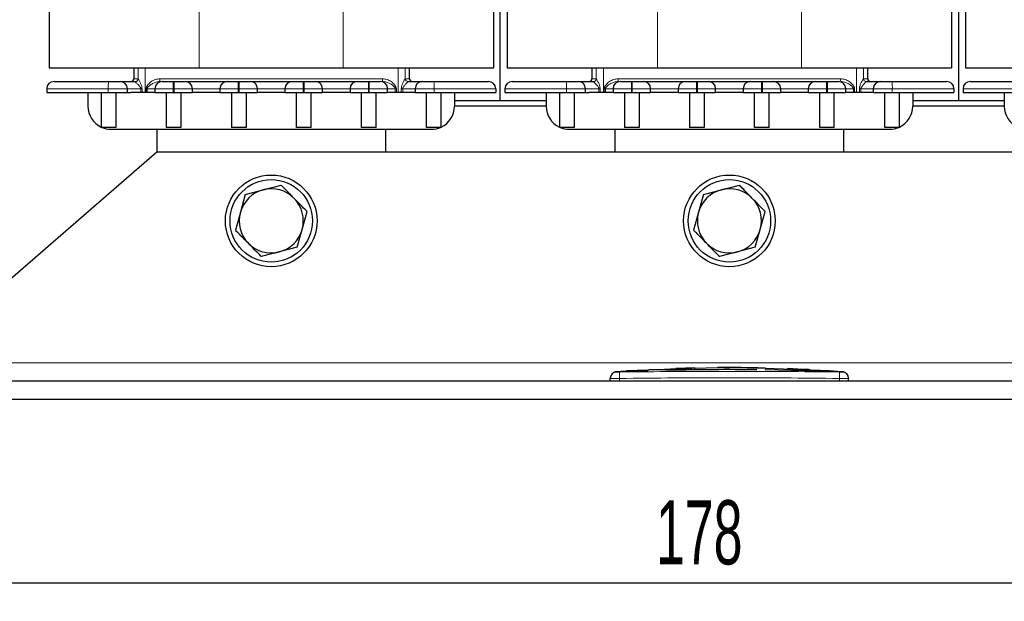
# Model space of a CAD drawing. Header units: millimetres. Extents: x 5 to 418, y 2 to 292.
# Tile 10 of 43: x 60 to 113, y 164 to 196. Entities that reach past the tile are written whole.
import ezdxf

# ---------------------------------------------------------------- set-up
doc = ezdxf.new("R2010")
doc.units = ezdxf.units.MM
doc.layers.add('SLD-0', color=7, linetype='Continuous')
doc.styles.add('SLDTEXTSTYLE0', font='TXT', dxfattribs={"width": 0.605})
doc.dimstyles.new('SLDDIMSTYLE0', dxfattribs={"dimtxt": 3.5, "dimasz": 3.302, "dimexe": 0, "dimexo": 0.0625, "dimgap": 0.875, "dimtad": 1, "dimlfac": 2, "dimrnd": 1e-09, "dimzin": 12, "dimdsep": 46, "dimtxsty": 'SLDTEXTSTYLE0', "dimsah": 1, "dimcen": 0.09, "dimadec": 0, "dimazin": 3, "dimtfac": 1, "dimtofl": 0, "dimtmove": 0, "dimatfit": 3, "dimfxl": 1, "dimfrac": 2, "dimtolj": 1, "dimtzin": 12, "dimarcsym": 0})

# ---------------------------------------------------------------- blocks, each defined once
blk = doc.blocks.new('_D')
at = {"layer": 'SLD-0'}
for p, q in [((53.908, 175.122), (53.908, 164.122)), ((142.908, 175.122), (142.908, 164.122)), ((53.908, 165.122), (142.908, 165.122))]:
    blk.add_line(p, q, dxfattribs=at)
for points in [[(53.908, 165.122), (57.21, 164.614), (57.21, 165.63)], [(142.908, 165.122), (139.606, 165.63), (139.606, 164.614)]]:
    blk.add_solid(points, dxfattribs=at)
at = {"layer": 'SLD-0', "insert": (94.398, 169.634), "char_height": 3.5, "attachment_point": 1, "style": 'SLDTEXTSTYLE0'}
blk.add_mtext('178', dxfattribs=at)

msp = doc.modelspace()

# ---------------------------------------------------------------- linework, layer by layer
at = {"color": 7, "linetype": 'Continuous', "lineweight": 25}
for p, q in [((61.2835, 227.5223), (61.2835, 193.2223)), ((85.5335, 227.5223), (85.5335, 193.2223)), ((86.2835, 227.5223), (86.2835, 193.2223)), ((110.5335, 227.5223), (110.5335, 193.2223)), ((111.2835, 227.5223), (111.2835, 193.2223)), ((85.9085, 191.4223), (85.9085, 210.8723)), ((110.9085, 210.8723), (110.9085, 191.4223)), ((61.2835, 193.2223), (69.4835, 193.2223)), ((65.9085, 193.2223), (65.9085, 192.6223)), ((69.4835, 193.2223), (77.3335, 193.2223)), ((77.3335, 193.2223), (85.5335, 193.2223)), ((80.9585, 192.6223), (80.9585, 193.2223)), ((86.2835, 193.2223), (94.4835, 193.2223)), ((90.9085, 193.2223), (90.9085, 192.6223)), ((94.4835, 193.2223), (102.3335, 193.2223)), ((102.3335, 193.2223), (110.5335, 193.2223)), ((105.9585, 192.6223), (105.9585, 193.2223)), ((111.2835, 193.2223), (119.4835, 193.2223)), ((65.9906, 192.4713), (65.9918, 192.4723)), ((68.0585, 192.4723), (68.1085, 192.4723)), ((71.6085, 192.4723), (71.6585, 192.4723)), ((75.1585, 192.4723), (75.2085, 192.4723)), ((78.7085, 192.4723), (78.7585, 192.4723)), ((80.8745, 192.4723), (80.8755, 192.4719)), ((90.9906, 192.4713), (90.9918, 192.4723)), ((93.0585, 192.4723), (93.1085, 192.4723)), ((96.6085, 192.4723), (96.6585, 192.4723)), ((100.1585, 192.4723), (100.2085, 192.4723)), ((103.7085, 192.4723), (103.7585, 192.4723)), ((105.8745, 192.4723), (105.8755, 192.4719)), ((105.9085, 192.4723), (105.9085, 192.4957)), ((61.1585, 192.0723), (61.1585, 191.8723)), ((61.1585, 191.8723), (64.5185, 191.8723)), ((63.4085, 191.8723), (63.4085, 191.1223)), ((64.1335, 191.8723), (64.1335, 189.9879)), ((64.5185, 191.8723), (65.5585, 191.8723)), ((64.9335, 191.8723), (64.9335, 189.9723)), ((65.5585, 191.8723), (65.5585, 192.0723)), ((65.5585, 191.8723), (65.7495, 191.8723)), ((66.8675, 191.8723), (65.7495, 191.8723)), ((67.0585, 191.8723), (66.8675, 191.8723)), ((67.0585, 192.0723), (67.0585, 191.8723)), ((67.0585, 191.8723), (68.0585, 191.8723)), ((67.6835, 191.8723), (67.6835, 189.9723)), ((68.0585, 191.8723), (68.1085, 191.8723)), ((68.1085, 191.8723), (69.1085, 191.8723)), ((68.4835, 191.8723), (68.4835, 189.9723)), ((69.1085, 191.8723), (69.1085, 192.0723)), ((70.6085, 191.8723), (69.1085, 191.8723)), ((70.6085, 192.0723), (70.6085, 191.8723)), ((70.6085, 191.8723), (71.6085, 191.8723)), ((71.2335, 191.8723), (71.2335, 189.9723)), ((71.6085, 191.8723), (71.6585, 191.8723)), ((71.6585, 191.8723), (72.6585, 191.8723)), ((72.0335, 191.8723), (72.0335, 189.9723)), ((72.6585, 191.8723), (72.6585, 192.0723)), ((74.1585, 191.8723), (72.6585, 191.8723)), ((74.1585, 192.0723), (74.1585, 191.8723)), ((74.1585, 191.8723), (75.1585, 191.8723)), ((74.7835, 189.9723), (74.7835, 191.8723)), ((75.1585, 191.8723), (75.2085, 191.8723)), ((75.2085, 191.8723), (76.2085, 191.8723)), ((75.5835, 189.9723), (75.5835, 191.8723)), ((76.2085, 191.8723), (76.2085, 192.0723)), ((77.7085, 191.8723), (76.2085, 191.8723)), ((77.7085, 192.0723), (77.7085, 191.8723)), ((77.7085, 191.8723), (78.7085, 191.8723)), ((78.3335, 189.9723), (78.3335, 191.8723)), ((78.7085, 191.8723), (78.7585, 191.8723)), ((78.7585, 191.8723), (79.7585, 191.8723)), ((79.1335, 189.9723), (79.1335, 191.8723)), ((79.7585, 191.8723), (79.7585, 192.0723)), ((79.9495, 191.8723), (79.7585, 191.8723)), ((81.0675, 191.8723), (79.9495, 191.8723)), ((81.2585, 191.8723), (81.0675, 191.8723)), ((81.2585, 192.0723), (81.2585, 191.8723)), ((81.2585, 191.8723), (82.2985, 191.8723)), ((81.8835, 189.9723), (81.8835, 191.8723)), ((82.2985, 191.8723), (85.6585, 191.8723)), ((82.6835, 189.9879), (82.6835, 191.8723)), ((83.4085, 191.8723), (83.4085, 191.1223)), ((85.6585, 192.0723), (85.6585, 191.8723)), ((86.1585, 192.0723), (86.1585, 191.8723)), ((86.1585, 191.8723), (89.5185, 191.8723)), ((88.4085, 191.8723), (88.4085, 191.1223)), ((89.1335, 191.8723), (89.1335, 189.9879)), ((89.5185, 191.8723), (90.5585, 191.8723)), ((89.9335, 191.8723), (89.9335, 189.9723)), ((90.5585, 191.8723), (90.5585, 192.0723)), ((90.5585, 191.8723), (90.7495, 191.8723)), ((91.8675, 191.8723), (90.7495, 191.8723)), ((92.0585, 191.8723), (91.8675, 191.8723)), ((92.0585, 192.0723), (92.0585, 191.8723)), ((92.0585, 191.8723), (93.0585, 191.8723)), ((92.6835, 191.8723), (92.6835, 189.9723)), ((93.0585, 191.8723), (93.1085, 191.8723)), ((93.1085, 191.8723), (94.1085, 191.8723)), ((93.4835, 191.8723), (93.4835, 189.9723)), ((94.1085, 191.8723), (94.1085, 192.0723)), ((95.6085, 191.8723), (94.1085, 191.8723)), ((95.6085, 192.0723), (95.6085, 191.8723)), ((95.6085, 191.8723), (96.6085, 191.8723)), ((96.2335, 191.8723), (96.2335, 189.9723)), ((96.6085, 191.8723), (96.6585, 191.8723)), ((96.6585, 191.8723), (97.6585, 191.8723)), ((97.0335, 191.8723), (97.0335, 189.9723)), ((97.6585, 191.8723), (97.6585, 192.0723)), ((99.1585, 191.8723), (97.6585, 191.8723)), ((99.1585, 192.0723), (99.1585, 191.8723)), ((99.1585, 191.8723), (100.1585, 191.8723)), ((99.7835, 189.9723), (99.7835, 191.8723)), ((100.1585, 191.8723), (100.2085, 191.8723)), ((100.2085, 191.8723), (101.2085, 191.8723)), ((100.5835, 189.9723), (100.5835, 191.8723)), ((101.2085, 191.8723), (101.2085, 192.0723)), ((102.7085, 191.8723), (101.2085, 191.8723)), ((102.7085, 192.0723), (102.7085, 191.8723)), ((102.7085, 191.8723), (103.7085, 191.8723)), ((103.3335, 189.9723), (103.3335, 191.8723)), ((103.7085, 191.8723), (103.7585, 191.8723)), ((103.7585, 191.8723), (104.7585, 191.8723)), ((104.1335, 189.9723), (104.1335, 191.8723)), ((104.7585, 191.8723), (104.7585, 192.0723)), ((104.9495, 191.8723), (104.7585, 191.8723)), ((106.0675, 191.8723), (104.9495, 191.8723)), ((106.2585, 191.8723), (106.0675, 191.8723)), ((106.2585, 192.0723), (106.2585, 191.8723)), ((106.2585, 191.8723), (107.2985, 191.8723)), ((106.8835, 189.9723), (106.8835, 191.8723)), ((107.2985, 191.8723), (110.6585, 191.8723)), ((107.6835, 189.9879), (107.6835, 191.8723)), ((108.4085, 191.8723), (108.4085, 191.1223)), ((110.6585, 192.0723), (110.6585, 191.8723)), ((111.1585, 192.0723), (111.1585, 191.8723)), ((111.1585, 191.8723), (114.5185, 191.8723)), ((113.4085, 191.8723), (113.4085, 191.1223)), ((88.4085, 191.4223), (83.4085, 191.4223)), ((113.4085, 191.4223), (108.4085, 191.4223)), ((88.4085, 191.1223), (83.4085, 191.1223)), ((113.4085, 191.1223), (108.4085, 191.1223)), ((64.9335, 189.9723), (64.1686, 189.9723)), ((64.6585, 189.8723), (82.1585, 189.8723)), ((67.1585, 189.8723), (67.1585, 188.6223)), ((68.4835, 189.9723), (67.6835, 189.9723)), ((72.0335, 189.9723), (71.2335, 189.9723)), ((75.5835, 189.9723), (74.7835, 189.9723)), ((79.1335, 189.9723), (78.3335, 189.9723)), ((79.6585, 188.6223), (79.6585, 189.8723)), ((82.6484, 189.9723), (81.8835, 189.9723)), ((89.9335, 189.9723), (89.1686, 189.9723)), ((89.6585, 189.8723), (107.1585, 189.8723)), ((92.1585, 189.8723), (92.1585, 188.6223)), ((93.4835, 189.9723), (92.6835, 189.9723)), ((97.0335, 189.9723), (96.2335, 189.9723)), ((100.5835, 189.9723), (99.7835, 189.9723)), ((104.1335, 189.9723), (103.3335, 189.9723)), ((104.6585, 188.6223), (104.6585, 189.8723)), ((107.6484, 189.9723), (106.8835, 189.9723)), ((67.1585, 188.6223), (53.9085, 177.1223)), ((129.6585, 188.6223), (67.1585, 188.6223)), ((71.9943, 186.3157), (72.9728, 186.5672)), ((72.9728, 186.5672), (73.9514, 186.8187)), ((96.9943, 186.3157), (97.9728, 186.5672)), ((97.9728, 186.5672), (98.9514, 186.8187)), ((71.9943, 186.3157), (71.7228, 185.3424)), ((96.9943, 186.3157), (96.7228, 185.3424)), ((75.0941, 184.4021), (75.3656, 185.3754)), ((100.0941, 184.4021), (100.3656, 185.3754)), ((71.7228, 185.3424), (71.4514, 184.3692)), ((96.7228, 185.3424), (96.4514, 184.3692)), ((74.8227, 183.4289), (75.0941, 184.4021)), ((99.8227, 183.4289), (100.0941, 184.4021)), ((74.8227, 183.4289), (73.8442, 183.1774)), ((99.8227, 183.4289), (98.8442, 183.1774)), ((73.8442, 183.1774), (72.8656, 182.9259)), ((98.8442, 183.1774), (97.8656, 182.9259)), ((95.4882, 176.7797), (94.8737, 176.7587)), ((95.9234, 176.7853), (95.2044, 176.8085)), ((96.516, 176.8476), (95.484, 176.813)), ((97.7616, 176.8574), (96.5175, 176.8149)), ((97.7616, 176.8498), (97.7616, 176.8757)), ((99.9133, 176.7667), (99.9133, 176.7566)), ((100.3507, 176.8532), (100.3507, 176.8241)), ((103.8556, 176.6899), (100.3507, 176.8152)), ((100.3507, 176.7609), (100.3507, 176.7508)), ((100.3507, 176.7609), (103.1893, 176.6924)), ((101.5701, 176.8129), (101.5701, 176.7938)), ((102.4406, 176.7741), (101.5701, 176.8129)), ((101.5701, 176.8029), (102.4406, 176.7641)), ((101.5701, 176.7938), (102.4406, 176.7591)), ((91.9085, 176.1223), (91.9085, 176.2783)), ((92.8536, 176.6736), (92.1616, 176.6385)), ((93.9532, 176.7273), (92.7855, 176.6874)), ((92.8533, 176.6665), (93.9523, 176.7026)), ((93.9523, 176.6925), (92.8533, 176.6565)), ((92.8533, 176.6665), (92.8533, 176.6565)), ((93.9523, 176.7026), (93.9523, 176.6925)), ((95.1629, 176.7355), (95.1629, 176.7255)), ((103.1893, 176.6824), (100.3507, 176.7508)), ((102.7594, 176.7431), (102.7594, 176.7531)), ((103.9725, 176.6778), (103.9725, 176.6678)), ((104.6554, 176.6385), (103.9725, 176.6707)), ((104.9085, 176.1223), (104.9085, 176.2782)), ((142.9085, 176.1223), (53.9085, 176.1223)), ((142.9085, 175.1223), (53.9085, 175.1223))]:
    msp.add_line(p, q, dxfattribs=at)
at = {"color": 7, "linetype": 'Continuous', "lineweight": 18}
for p, q in [((69.4835, 227.5223), (69.4835, 193.2223)), ((77.3335, 227.5223), (77.3335, 193.2223)), ((94.4835, 227.5223), (94.4835, 193.2223)), ((102.3335, 227.5223), (102.3335, 193.2223)), ((66.1434, 192.6209), (66.1434, 193.2223)), ((66.5326, 191.8723), (66.5326, 193.2223)), ((80.3344, 191.8723), (80.3344, 193.2223)), ((80.7236, 192.6218), (80.7236, 193.2223)), ((91.1434, 192.6209), (91.1434, 193.2223)), ((91.5326, 191.8723), (91.5326, 193.2223)), ((105.3344, 191.8723), (105.3344, 193.2223)), ((105.7236, 192.6218), (105.7236, 193.2223)), ((65.9085, 192.6223), (66.1417, 192.6223)), ((66.1417, 192.6223), (66.1434, 192.6209)), ((67.3375, 192.6223), (79.4789, 192.6223)), ((68.0585, 192.4723), (68.0585, 192.0723)), ((68.1085, 192.4723), (68.1085, 192.0723)), ((71.6085, 192.4723), (71.6085, 192.0723)), ((71.6585, 192.4723), (71.6585, 192.0723)), ((75.1585, 192.4723), (75.1585, 192.0723)), ((75.2085, 192.4723), (75.2085, 192.0723)), ((78.7085, 192.4723), (78.7085, 192.0723)), ((78.7585, 192.4723), (78.7585, 192.0723)), ((80.7236, 192.6218), (80.7246, 192.6223)), ((80.7246, 192.6223), (80.9585, 192.6223)), ((90.9085, 192.6223), (91.1417, 192.6223)), ((91.1417, 192.6223), (91.1434, 192.6209)), ((92.3375, 192.6223), (104.4789, 192.6223)), ((93.0585, 192.4723), (93.0585, 192.0723)), ((93.1085, 192.4723), (93.1085, 192.0723)), ((96.6085, 192.4723), (96.6085, 192.0723)), ((96.6585, 192.4723), (96.6585, 192.0723)), ((100.1585, 192.4723), (100.1585, 192.0723)), ((100.2085, 192.4723), (100.2085, 192.0723)), ((103.7085, 192.4723), (103.7085, 192.0723)), ((103.7585, 192.4723), (103.7585, 192.0723)), ((105.7236, 192.6218), (105.7246, 192.6223)), ((105.7246, 192.6223), (105.9585, 192.6223)), ((61.1585, 192.0723), (64.5185, 192.0723)), ((64.5185, 192.0723), (65.5585, 192.0723)), ((64.5185, 192.0723), (64.5185, 191.8723)), ((65.5585, 192.0723), (66.2894, 192.0723)), ((66.2894, 192.0723), (66.2894, 191.8723)), ((66.2894, 192.0723), (66.3614, 192.0723)), ((66.3614, 192.0723), (66.3614, 191.8723)), ((66.6383, 192.0723), (66.5762, 192.0723)), ((66.5762, 191.8723), (66.5762, 192.0723)), ((66.6383, 192.0723), (67.0585, 192.0723)), ((66.6383, 191.8723), (66.6383, 192.0723)), ((67.0585, 192.0723), (68.0585, 192.0723)), ((68.0585, 192.0723), (68.1085, 192.0723)), ((68.0585, 192.0723), (68.0585, 191.8723)), ((68.1085, 192.0723), (69.1085, 192.0723)), ((68.1085, 192.0723), (68.1085, 191.8723)), ((69.1085, 192.0723), (70.6085, 192.0723)), ((70.6085, 192.0723), (71.6085, 192.0723)), ((71.6085, 192.0723), (71.6585, 192.0723)), ((71.6085, 192.0723), (71.6085, 191.8723)), ((71.6585, 192.0723), (72.6585, 192.0723)), ((71.6585, 192.0723), (71.6585, 191.8723)), ((72.6585, 192.0723), (74.1585, 192.0723)), ((74.1585, 192.0723), (75.1585, 192.0723)), ((75.1585, 192.0723), (75.2085, 192.0723)), ((75.1585, 192.0723), (75.1585, 191.8723)), ((75.2085, 192.0723), (76.2085, 192.0723)), ((75.2085, 192.0723), (75.2085, 191.8723)), ((76.2085, 192.0723), (77.7085, 192.0723)), ((77.7085, 192.0723), (78.7085, 192.0723)), ((78.7085, 192.0723), (78.7585, 192.0723)), ((78.7085, 192.0723), (78.7085, 191.8723)), ((78.7585, 192.0723), (79.7585, 192.0723)), ((78.7585, 192.0723), (78.7585, 191.8723)), ((79.7585, 192.0723), (80.1752, 192.0723)), ((80.1752, 192.0723), (80.1752, 191.8723)), ((80.1752, 192.0723), (80.238, 192.0723)), ((80.238, 192.0723), (80.238, 191.8723)), ((80.5016, 191.8723), (80.5016, 192.0723)), ((80.5831, 192.0723), (80.5016, 192.0723)), ((80.5831, 192.0723), (81.2585, 192.0723)), ((80.5831, 191.8723), (80.5831, 192.0723)), ((82.2985, 192.0723), (81.2585, 192.0723)), ((82.2985, 192.0723), (82.2985, 191.8723)), ((85.6585, 192.0723), (82.2985, 192.0723)), ((86.1585, 192.0723), (89.5185, 192.0723)), ((89.5185, 192.0723), (90.5585, 192.0723)), ((89.5185, 192.0723), (89.5185, 191.8723)), ((90.5585, 192.0723), (91.2894, 192.0723)), ((91.2894, 192.0723), (91.2894, 191.8723)), ((91.2894, 192.0723), (91.3614, 192.0723)), ((91.3614, 192.0723), (91.3614, 191.8723)), ((91.6383, 192.0723), (91.5762, 192.0723)), ((91.5762, 191.8723), (91.5762, 192.0723)), ((91.6383, 192.0723), (92.0585, 192.0723)), ((91.6383, 191.8723), (91.6383, 192.0723)), ((92.0585, 192.0723), (93.0585, 192.0723)), ((93.0585, 192.0723), (93.1085, 192.0723)), ((93.0585, 192.0723), (93.0585, 191.8723)), ((93.1085, 192.0723), (94.1085, 192.0723)), ((93.1085, 192.0723), (93.1085, 191.8723)), ((94.1085, 192.0723), (95.6085, 192.0723)), ((95.6085, 192.0723), (96.6085, 192.0723)), ((96.6085, 192.0723), (96.6585, 192.0723)), ((96.6085, 192.0723), (96.6085, 191.8723)), ((96.6585, 192.0723), (97.6585, 192.0723)), ((96.6585, 192.0723), (96.6585, 191.8723)), ((97.6585, 192.0723), (99.1585, 192.0723)), ((99.1585, 192.0723), (100.1585, 192.0723)), ((100.1585, 192.0723), (100.2085, 192.0723)), ((100.1585, 192.0723), (100.1585, 191.8723)), ((100.2085, 192.0723), (101.2085, 192.0723)), ((100.2085, 192.0723), (100.2085, 191.8723)), ((101.2085, 192.0723), (102.7085, 192.0723)), ((102.7085, 192.0723), (103.7085, 192.0723)), ((103.7085, 192.0723), (103.7585, 192.0723)), ((103.7085, 192.0723), (103.7085, 191.8723)), ((103.7585, 192.0723), (104.7585, 192.0723)), ((103.7585, 192.0723), (103.7585, 191.8723)), ((104.7585, 192.0723), (105.1752, 192.0723)), ((105.1752, 192.0723), (105.1752, 191.8723)), ((105.1752, 192.0723), (105.238, 192.0723)), ((105.238, 192.0723), (105.238, 191.8723)), ((105.5016, 191.8723), (105.5016, 192.0723)), ((105.5831, 192.0723), (105.5016, 192.0723)), ((105.5831, 192.0723), (106.2585, 192.0723)), ((105.5831, 191.8723), (105.5831, 192.0723)), ((107.2985, 192.0723), (106.2585, 192.0723)), ((107.2985, 192.0723), (107.2985, 191.8723)), ((110.6585, 192.0723), (107.2985, 192.0723)), ((111.1585, 192.0723), (114.5185, 192.0723)), ((142.9085, 177.1223), (53.9085, 177.1223)), ((102.4406, 176.7741), (102.4406, 176.7641)), ((92.4042, 176.6282), (92.4085, 176.2783)), ((92.4085, 176.1223), (92.4085, 176.2783)), ((103.1893, 176.6924), (103.1893, 176.6824)), ((104.4127, 176.6282), (104.4085, 176.2783)), ((104.4085, 176.1223), (104.4085, 176.2783))]:
    msp.add_line(p, q, dxfattribs=at)
at = {"color": 7, "linetype": 'Continuous', "lineweight": 25}
for centre, radius in [((73.4085, 184.8723), 2.5), ((73.4085, 184.8723), 2.25), ((98.4085, 184.8723), 2.5), ((98.4085, 184.8723), 2.25)]:
    msp.add_circle(centre, radius, dxfattribs=at)
for centre, radius, start, end in [((61.5585, 192.0723), 0.4, 90, 180), ((65.1585, 192.0723), 0.4, 0, 90), ((65.7585, 192.6223), 0.15, 270, 0), ((67.4585, 192.0723), 0.4, 90, 180), ((68.7085, 192.0723), 0.4, 360, 90), ((71.0085, 192.0723), 0.4, 90, 180), ((72.2585, 192.0723), 0.4, 0, 90), ((74.5585, 192.0723), 0.4, 90, 180), ((75.8085, 192.0723), 0.4, 0, 90), ((78.1085, 192.0723), 0.4, 90, 180), ((79.3585, 192.0723), 0.4, 0, 90), ((81.1085, 192.6223), 0.15, 180, 270), ((81.6585, 192.0723), 0.4, 90, 180), ((85.2585, 192.0723), 0.4, 0, 90), ((86.5585, 192.0723), 0.4, 90, 180), ((90.1585, 192.0723), 0.4, 0, 90), ((90.7585, 192.6223), 0.15, 270, 0), ((92.4585, 192.0723), 0.4, 90, 180), ((93.7085, 192.0723), 0.4, 360, 90), ((96.0085, 192.0723), 0.4, 90, 180), ((97.2585, 192.0723), 0.4, 0, 90), ((99.5585, 192.0723), 0.4, 90, 180), ((100.8085, 192.0723), 0.4, 0, 90), ((103.1085, 192.0723), 0.4, 90, 180), ((104.3585, 192.0723), 0.4, 0, 90), ((106.1085, 192.6223), 0.15, 180, 270), ((106.6585, 192.0723), 0.4, 90, 180), ((110.2585, 192.0723), 0.4, 0, 90), ((111.5585, 192.0723), 0.4, 90, 180), ((64.6585, 191.1223), 1.25, 180, 245.16541), ((82.1585, 191.1223), 1.25, 294.83459, 0), ((89.6585, 191.1223), 1.25, 180, 245.16541), ((107.1585, 191.1223), 1.25, 294.83459, 0), ((114.6585, 191.1223), 1.25, 180, 245.16541), ((64.6585, 191.1223), 1.25, 245.16541, 246.92608), ((64.6585, 191.1223), 1.25, 246.92608, 270), ((82.1585, 191.1223), 1.25, 270, 293.07392), ((82.1585, 191.1223), 1.25, 293.07392, 294.83459), ((89.6585, 191.1223), 1.25, 245.16541, 246.92608), ((89.6585, 191.1223), 1.25, 246.92608, 270), ((107.1585, 191.1223), 1.25, 270, 293.07392), ((107.1585, 191.1223), 1.25, 293.07392, 294.83459), ((73.4085, 184.8723), 1.75, 104.41581, 164.41581), ((73.4085, 184.8723), 1.75, 44.41581, 104.41581), ((98.4085, 184.8723), 1.75, 104.41581, 164.41581), ((98.4085, 184.8723), 1.75, 44.41581, 104.41581), ((73.4085, 184.8723), 1.75, 344.41581, 44.41581), ((98.4085, 184.8723), 1.75, 344.41581, 44.41581), ((73.4085, 184.8723), 1.75, 164.41581, 224.41581), ((98.4085, 184.8723), 1.75, 164.41581, 224.41581), ((73.4085, 184.8723), 1.75, 284.41581, 344.41581), ((98.4085, 184.8723), 1.75, 284.41581, 344.41581), ((73.4085, 184.8723), 1.75, 224.41581, 284.41581), ((98.4085, 184.8723), 1.75, 224.41581, 284.41581), ((92.2585, 176.2939), 0.35, 93.57124, 180.0017), ((104.5585, 176.2939), 0.35, 359.99828, 86.41709)]:
    msp.add_arc(centre, radius, start, end, dxfattribs=at)
at = {"color": 7, "linetype": 'Continuous', "lineweight": 18}
for centre, radius, start, end in [((67.0305, 192.1721), 2.514, 173.14274, 182.27604), ((65.9931, 192.6216), 0.1503, 269.02306, 359.76112), ((65.9917, 192.6222), 0.1499, 270.02703, 0.02701), ((65.7064, 192.5848), 1.6316, 356.0455, 1.31631), ((81.1236, 192.5848), 1.6452, 178.69456, 183.92176), ((80.8737, 192.6221), 0.1502, 180.11571, 270.66666), ((80.8745, 192.6222), 0.1499, 179.97291, 269.97289), ((79.7865, 192.1721), 2.514, 357.72396, 6.85726), ((92.0305, 192.1721), 2.514, 173.14274, 182.27604), ((90.9931, 192.6216), 0.1503, 269.02306, 359.76112), ((90.9917, 192.6222), 0.1499, 270.02703, 0.02701), ((90.7064, 192.5848), 1.6316, 356.0455, 1.31631), ((106.1236, 192.5848), 1.6452, 178.69456, 183.92176), ((105.8737, 192.6221), 0.1502, 180.11571, 270.66666), ((105.8745, 192.6222), 0.1499, 179.97291, 269.97289), ((104.7865, 192.1721), 2.514, 357.72396, 6.85726), ((92.2585, 176.2782), 0.35, 90.9905, 179.99805), ((104.5585, 176.2782), 0.35, 0.00195, 89.00993)]:
    msp.add_arc(centre, radius, start, end, dxfattribs=at)
at = {"color": 7, "linetype": 'Continuous', "lineweight": 25}
for points, knots in [([(61.5585, 192.4723), (61.5995, 192.4723), (61.6848, 192.4723), (62.3693, 192.4723), (63.3685, 192.4723), (64.1557, 192.4723), (64.5345, 192.4723)], [0, 0, 0, 0, 0.2406183, 0.5, 0.7593817, 1, 1, 1, 1]), ([(64.5345, 192.4723), (64.5748, 192.4723), (64.6555, 192.4723), (64.7727, 192.4723), (64.8815, 192.4723), (64.9768, 192.4723), (65.0559, 192.4723), (65.1138, 192.4723), (65.1517, 192.4723), (65.1562, 192.4723), (65.1585, 192.4723)], [0, 0, 0, 0, 0.1249292, 0.2499971, 0.3748613, 0.4999972, 0.6248613, 0.7499971, 0.8749293, 1, 1, 1, 1]), ([(65.1585, 192.4723), (65.1695, 192.4723), (65.1922, 192.4723), (65.375, 192.4723), (65.647, 192.4723), (65.8789, 192.4723), (65.9918, 192.4723)], [0, 0, 0, 0, 0.24336613, 0.5, 0.75663387, 1, 1, 1, 1]), ([(67.4585, 192.4723), (67.4665, 192.4723), (67.479, 192.4723), (67.5537, 192.4723), (67.6312, 192.4723), (67.7267, 192.4723), (67.8665, 192.4723), (67.983, 192.4723), (68.0585, 192.4723)], [0, 0, 0, 0, 0.2394429, 0.3695788, 0.4999999, 0.6301358, 0.7605571, 1, 1, 1, 1]), ([(68.1085, 192.4723), (68.1839, 192.4723), (68.3004, 192.4723), (68.4402, 192.4723), (68.5357, 192.4723), (68.6132, 192.4723), (68.688, 192.4723), (68.7004, 192.4723), (68.7085, 192.4723)], [0, 0, 0, 0, 0.2394429, 0.3695788, 0.4999999, 0.6301358, 0.7605571, 1, 1, 1, 1]), ([(68.7085, 192.4723), (68.7239, 192.4723), (68.7478, 192.4723), (68.8909, 192.4723), (69.0395, 192.4723), (69.2225, 192.4723), (69.4905, 192.4723), (69.8585, 192.4723), (70.2264, 192.4723), (70.4944, 192.4723), (70.6773, 192.4723), (70.826, 192.4723), (70.9692, 192.4723), (70.993, 192.4723), (71.0085, 192.4723)], [0, 0, 0, 0, 0.1197215, 0.1848235, 0.25, 0.315102, 0.3802785, 0.5, 0.6197215, 0.6848235, 0.75, 0.815102, 0.8802785, 1, 1, 1, 1]), ([(71.0085, 192.4723), (71.0165, 192.4723), (71.029, 192.4723), (71.1037, 192.4723), (71.1812, 192.4723), (71.2767, 192.4723), (71.4165, 192.4723), (71.533, 192.4723), (71.6085, 192.4723)], [0, 0, 0, 0, 0.2394429, 0.3695788, 0.4999999, 0.6301358, 0.7605571, 1, 1, 1, 1]), ([(71.6585, 192.4723), (71.7339, 192.4723), (71.8504, 192.4723), (71.9902, 192.4723), (72.0857, 192.4723), (72.1632, 192.4723), (72.238, 192.4723), (72.2504, 192.4723), (72.2585, 192.4723)], [0, 0, 0, 0, 0.2394429, 0.3695788, 0.4999999, 0.6301358, 0.7605571, 1, 1, 1, 1]), ([(72.2585, 192.4723), (72.2739, 192.4723), (72.2978, 192.4723), (72.4409, 192.4723), (72.5895, 192.4723), (72.7725, 192.4723), (73.0405, 192.4723), (73.4085, 192.4723), (73.7764, 192.4723), (74.0444, 192.4723), (74.2273, 192.4723), (74.376, 192.4723), (74.5192, 192.4723), (74.543, 192.4723), (74.5585, 192.4723)], [0, 0, 0, 0, 0.1197215, 0.1848235, 0.25, 0.315102, 0.3802785, 0.5, 0.6197215, 0.6848235, 0.75, 0.815102, 0.8802785, 1, 1, 1, 1]), ([(74.5585, 192.4723), (74.5665, 192.4723), (74.579, 192.4723), (74.6537, 192.4723), (74.7312, 192.4723), (74.8267, 192.4723), (74.9665, 192.4723), (75.083, 192.4723), (75.1585, 192.4723)], [0, 0, 0, 0, 0.23944295, 0.36957878, 0.49999987, 0.63013583, 0.76055705, 1, 1, 1, 1]), ([(75.2085, 192.4723), (75.2839, 192.4723), (75.4004, 192.4723), (75.5402, 192.4723), (75.6357, 192.4723), (75.7132, 192.4723), (75.788, 192.4723), (75.8004, 192.4723), (75.8085, 192.4723)], [0, 0, 0, 0, 0.2394429, 0.3695788, 0.4999999, 0.6301358, 0.7605571, 1, 1, 1, 1]), ([(75.8085, 192.4723), (75.8239, 192.4723), (75.8478, 192.4723), (75.9909, 192.4723), (76.1395, 192.4723), (76.3225, 192.4723), (76.5905, 192.4723), (76.9585, 192.4723), (77.3264, 192.4723), (77.5944, 192.4723), (77.7773, 192.4723), (77.926, 192.4723), (78.0692, 192.4723), (78.093, 192.4723), (78.1085, 192.4723)], [0, 0, 0, 0, 0.1197215, 0.1848235, 0.25, 0.315102, 0.3802785, 0.5, 0.6197215, 0.6848235, 0.75, 0.815102, 0.8802785, 1, 1, 1, 1]), ([(78.1085, 192.4723), (78.1165, 192.4723), (78.129, 192.4723), (78.2037, 192.4723), (78.2812, 192.4723), (78.3767, 192.4723), (78.5165, 192.4723), (78.633, 192.4723), (78.7085, 192.4723)], [0, 0, 0, 0, 0.23944295, 0.36957878, 0.49999987, 0.63013583, 0.76055705, 1, 1, 1, 1]), ([(78.7585, 192.4723), (78.8339, 192.4723), (78.9504, 192.4723), (79.0902, 192.4723), (79.1857, 192.4723), (79.2632, 192.4723), (79.338, 192.4723), (79.3504, 192.4723), (79.3585, 192.4723)], [0, 0, 0, 0, 0.2394429, 0.3695788, 0.4999999, 0.6301358, 0.7605571, 1, 1, 1, 1]), ([(80.8745, 192.4723), (80.9817, 192.4723), (81.2017, 192.4723), (81.4563, 192.4723), (81.6271, 192.4723), (81.6482, 192.4723), (81.6585, 192.4723)], [0, 0, 0, 0, 0.243827, 0.5, 0.756173, 1, 1, 1, 1]), ([(81.6585, 192.4723), (81.6608, 192.4723), (81.6653, 192.4723), (81.7031, 192.4723), (81.761, 192.4723), (81.84, 192.4723), (81.9354, 192.4723), (82.0441, 192.4723), (82.1614, 192.4723), (82.2421, 192.4723), (82.2825, 192.4723)], [0, 0, 0, 0, 0.1249292, 0.2499971, 0.3748613, 0.4999972, 0.6248613, 0.7499971, 0.8749293, 1, 1, 1, 1]), ([(82.2825, 192.4723), (82.6613, 192.4723), (83.4484, 192.4723), (84.4477, 192.4723), (85.1322, 192.4723), (85.2174, 192.4723), (85.2585, 192.4723)], [0, 0, 0, 0, 0.2406183, 0.5, 0.7593817, 1, 1, 1, 1]), ([(86.5585, 192.4723), (86.5995, 192.4723), (86.6848, 192.4723), (87.3693, 192.4723), (88.3685, 192.4723), (89.1557, 192.4723), (89.5345, 192.4723)], [0, 0, 0, 0, 0.2406183, 0.5, 0.7593817, 1, 1, 1, 1]), ([(89.5345, 192.4723), (89.5748, 192.4723), (89.6555, 192.4723), (89.7727, 192.4723), (89.8815, 192.4723), (89.9768, 192.4723), (90.0559, 192.4723), (90.1138, 192.4723), (90.1517, 192.4723), (90.1562, 192.4723), (90.1585, 192.4723)], [0, 0, 0, 0, 0.1249292, 0.2499971, 0.3748613, 0.4999972, 0.6248613, 0.7499971, 0.8749293, 1, 1, 1, 1]), ([(90.1585, 192.4723), (90.1695, 192.4723), (90.1922, 192.4723), (90.375, 192.4723), (90.647, 192.4723), (90.8789, 192.4723), (90.9918, 192.4723)], [0, 0, 0, 0, 0.24336613, 0.5, 0.75663387, 1, 1, 1, 1]), ([(92.4585, 192.4723), (92.4665, 192.4723), (92.479, 192.4723), (92.5537, 192.4723), (92.6312, 192.4723), (92.7267, 192.4723), (92.8665, 192.4723), (92.983, 192.4723), (93.0585, 192.4723)], [0, 0, 0, 0, 0.2394429, 0.3695788, 0.4999999, 0.6301358, 0.7605571, 1, 1, 1, 1]), ([(93.1085, 192.4723), (93.1839, 192.4723), (93.3004, 192.4723), (93.4402, 192.4723), (93.5357, 192.4723), (93.6132, 192.4723), (93.688, 192.4723), (93.7004, 192.4723), (93.7085, 192.4723)], [0, 0, 0, 0, 0.2394429, 0.3695788, 0.4999999, 0.6301358, 0.7605571, 1, 1, 1, 1]), ([(93.7085, 192.4723), (93.7239, 192.4723), (93.7478, 192.4723), (93.8909, 192.4723), (94.0395, 192.4723), (94.2225, 192.4723), (94.4905, 192.4723), (94.8585, 192.4723), (95.2264, 192.4723), (95.4944, 192.4723), (95.6773, 192.4723), (95.826, 192.4723), (95.9692, 192.4723), (95.993, 192.4723), (96.0085, 192.4723)], [0, 0, 0, 0, 0.1197215, 0.1848235, 0.25, 0.315102, 0.3802785, 0.5, 0.6197215, 0.6848235, 0.75, 0.815102, 0.8802785, 1, 1, 1, 1]), ([(96.0085, 192.4723), (96.0165, 192.4723), (96.029, 192.4723), (96.1037, 192.4723), (96.1812, 192.4723), (96.2767, 192.4723), (96.4165, 192.4723), (96.533, 192.4723), (96.6085, 192.4723)], [0, 0, 0, 0, 0.2394429, 0.3695788, 0.4999999, 0.6301358, 0.7605571, 1, 1, 1, 1]), ([(96.6585, 192.4723), (96.7339, 192.4723), (96.8504, 192.4723), (96.9902, 192.4723), (97.0857, 192.4723), (97.1632, 192.4723), (97.238, 192.4723), (97.2504, 192.4723), (97.2585, 192.4723)], [0, 0, 0, 0, 0.2394429, 0.3695788, 0.4999999, 0.6301358, 0.7605571, 1, 1, 1, 1]), ([(97.2585, 192.4723), (97.2739, 192.4723), (97.2978, 192.4723), (97.4409, 192.4723), (97.5895, 192.4723), (97.7725, 192.4723), (98.0405, 192.4723), (98.4085, 192.4723), (98.7764, 192.4723), (99.0444, 192.4723), (99.2273, 192.4723), (99.376, 192.4723), (99.5192, 192.4723), (99.543, 192.4723), (99.5585, 192.4723)], [0, 0, 0, 0, 0.1197215, 0.1848235, 0.25, 0.315102, 0.3802785, 0.5, 0.6197215, 0.6848235, 0.75, 0.815102, 0.8802785, 1, 1, 1, 1]), ([(99.5585, 192.4723), (99.5665, 192.4723), (99.579, 192.4723), (99.6537, 192.4723), (99.7312, 192.4723), (99.8267, 192.4723), (99.9665, 192.4723), (100.083, 192.4723), (100.1585, 192.4723)], [0, 0, 0, 0, 0.23944295, 0.36957878, 0.49999987, 0.63013583, 0.76055705, 1, 1, 1, 1]), ([(100.2085, 192.4723), (100.2839, 192.4723), (100.4004, 192.4723), (100.5402, 192.4723), (100.6357, 192.4723), (100.7132, 192.4723), (100.788, 192.4723), (100.8004, 192.4723), (100.8085, 192.4723)], [0, 0, 0, 0, 0.2394429, 0.3695788, 0.4999999, 0.6301358, 0.7605571, 1, 1, 1, 1]), ([(100.8085, 192.4723), (100.8239, 192.4723), (100.8478, 192.4723), (100.9909, 192.4723), (101.1395, 192.4723), (101.3225, 192.4723), (101.5905, 192.4723), (101.9585, 192.4723), (102.3264, 192.4723), (102.5944, 192.4723), (102.7773, 192.4723), (102.926, 192.4723), (103.0692, 192.4723), (103.093, 192.4723), (103.1085, 192.4723)], [0, 0, 0, 0, 0.1197215, 0.1848235, 0.25, 0.315102, 0.3802785, 0.5, 0.6197215, 0.6848235, 0.75, 0.815102, 0.8802785, 1, 1, 1, 1]), ([(103.1085, 192.4723), (103.1165, 192.4723), (103.129, 192.4723), (103.2037, 192.4723), (103.2812, 192.4723), (103.3767, 192.4723), (103.5165, 192.4723), (103.633, 192.4723), (103.7085, 192.4723)], [0, 0, 0, 0, 0.23944295, 0.36957878, 0.49999987, 0.63013583, 0.76055705, 1, 1, 1, 1]), ([(103.7585, 192.4723), (103.8339, 192.4723), (103.9504, 192.4723), (104.0902, 192.4723), (104.1857, 192.4723), (104.2632, 192.4723), (104.338, 192.4723), (104.3504, 192.4723), (104.3585, 192.4723)], [0, 0, 0, 0, 0.2394429, 0.3695788, 0.4999999, 0.6301358, 0.7605571, 1, 1, 1, 1]), ([(105.8745, 192.4723), (105.9817, 192.4723), (106.2017, 192.4723), (106.4563, 192.4723), (106.6271, 192.4723), (106.6482, 192.4723), (106.6585, 192.4723)], [0, 0, 0, 0, 0.243827, 0.5, 0.756173, 1, 1, 1, 1]), ([(106.6585, 192.4723), (106.6608, 192.4723), (106.6653, 192.4723), (106.7031, 192.4723), (106.761, 192.4723), (106.84, 192.4723), (106.9354, 192.4723), (107.0441, 192.4723), (107.1614, 192.4723), (107.2421, 192.4723), (107.2825, 192.4723)], [0, 0, 0, 0, 0.1249292, 0.2499971, 0.3748613, 0.4999972, 0.6248613, 0.7499971, 0.8749293, 1, 1, 1, 1]), ([(107.2825, 192.4723), (107.6613, 192.4723), (108.4484, 192.4723), (109.4477, 192.4723), (110.1322, 192.4723), (110.2174, 192.4723), (110.2585, 192.4723)], [0, 0, 0, 0, 0.2406183, 0.5, 0.7593817, 1, 1, 1, 1]), ([(111.5585, 192.4723), (111.5995, 192.4723), (111.6848, 192.4723), (112.3693, 192.4723), (113.3685, 192.4723), (114.1557, 192.4723), (114.5345, 192.4723)], [0, 0, 0, 0, 0.2406183, 0.5, 0.7593817, 1, 1, 1, 1]), ([(74.6585, 186.097), (74.4796, 186.2796), (74.2424, 186.5217), (74.0088, 186.7601), (73.9514, 186.8187)], [0, 0, 0, 0, 0.754038, 1, 1, 1, 1]), ([(99.6585, 186.097), (99.4796, 186.2796), (99.2424, 186.5217), (99.0088, 186.7601), (98.9514, 186.8187)], [0, 0, 0, 0, 0.754038, 1, 1, 1, 1]), ([(75.3656, 185.3754), (75.3583, 185.3828), (75.1253, 185.6206), (74.8882, 185.8626), (74.6585, 186.097)], [0, 0, 0, 0, 0.0311177, 1, 1, 1, 1]), ([(100.3656, 185.3754), (100.3583, 185.3828), (100.1253, 185.6206), (99.8882, 185.8626), (99.6585, 186.097)], [0, 0, 0, 0, 0.0311177, 1, 1, 1, 1]), ([(72.1585, 183.6475), (71.9796, 183.8301), (71.7424, 184.0722), (71.5088, 184.3106), (71.4514, 184.3692)], [0, 0, 0, 0, 0.754038, 1, 1, 1, 1]), ([(97.1585, 183.6475), (96.9796, 183.8301), (96.7424, 184.0722), (96.5088, 184.3106), (96.4514, 184.3692)], [0, 0, 0, 0, 0.754038, 1, 1, 1, 1]), ([(72.8656, 182.9259), (72.8584, 182.9333), (72.6253, 183.1711), (72.3882, 183.4131), (72.1585, 183.6475)], [0, 0, 0, 0, 0.0311177, 1, 1, 1, 1]), ([(97.8656, 182.9259), (97.8584, 182.9333), (97.6253, 183.1711), (97.3882, 183.4131), (97.1585, 183.6475)], [0, 0, 0, 0, 0.0311177, 1, 1, 1, 1]), ([(93.9523, 176.7541), (94.0531, 176.7594), (94.2547, 176.7698), (94.5573, 176.7721), (94.8602, 176.7628), (95.0619, 176.7446), (95.1629, 176.7355)], [0, 0, 0, 0, 0.2497455, 0.4995706, 0.7497151, 1, 1, 1, 1]), ([(95.1629, 176.7355), (95.9544, 176.7514), (97.5378, 176.7832), (99.1214, 176.7722), (99.9133, 176.7667)], [0, 0, 0, 0, 0.4999225, 1, 1, 1, 1]), ([(95.4867, 176.824), (95.5017, 176.8249), (95.6259, 176.832), (95.8597, 176.8304), (96.188, 176.8168), (96.4067, 176.7913), (96.516, 176.7786)], [0, 0, 0, 0, 0.0437516, 0.3619555, 0.6808447, 1, 1, 1, 1]), ([(96.516, 176.7786), (96.516, 176.799), (96.516, 176.8397), (96.516, 176.8594), (96.516, 176.8567), (96.516, 176.8563)], [0, 0, 0, 0, 0.4612077, 0.9231606, 1, 1, 1, 1]), ([(97.7616, 176.8757), (98.1931, 176.8776), (99.0562, 176.8813), (99.9192, 176.8626), (100.3507, 176.8532)], [0, 0, 0, 0, 0.4999244, 1, 1, 1, 1]), ([(99.9524, 176.8502), (99.6537, 176.8564), (98.9235, 176.8716), (98.1932, 176.8679), (97.7616, 176.8657)], [0, 0, 0, 0, 0.4089864, 1, 1, 1, 1]), ([(99.9133, 176.8387), (99.5547, 176.844), (98.8375, 176.8547), (98.1202, 176.8514), (97.7616, 176.8498)], [0, 0, 0, 0, 0.4999585, 1, 1, 1, 1]), ([(102.4406, 176.7591), (102.4494, 176.7588), (102.4671, 176.758), (102.4936, 176.7569), (102.5201, 176.756), (102.546, 176.7551), (102.5793, 176.754), (102.6108, 176.7531), (102.6469, 176.7523), (102.6731, 176.7518), (102.6958, 176.7515), (102.7161, 176.7514), (102.7326, 176.7514), (102.7449, 176.7516), (102.7542, 176.752), (102.7592, 176.7526), (102.7597, 176.7533), (102.7571, 176.7541), (102.75, 176.7552), (102.7385, 176.7563), (102.7243, 176.7576), (102.7059, 176.759), (102.6839, 176.7606), (102.6656, 176.7618), (102.6458, 176.763), (102.6246, 176.7643), (102.6019, 176.7656), (102.578, 176.767), (102.5533, 176.7684), (102.5279, 176.7697), (102.5015, 176.7711), (102.4779, 176.7723), (102.4576, 176.7733), (102.4463, 176.7739), (102.4406, 176.7741)], [0, 0, 0, 0, 0.0263753, 0.0529334, 0.0800687, 0.1074035, 0.1337789, 0.1874268, 0.2147638, 0.2678054, 0.2947288, 0.3220452, 0.3750567, 0.4019644, 0.4292645, 0.4822731, 0.5091791, 0.5364768, 0.5895086, 0.6164259, 0.643735, 0.6968107, 0.7237501, 0.7510815, 0.7774811, 0.8040637, 0.8312234, 0.8585825, 0.8850043, 0.9116095, 0.9387928, 0.966176, 0.9830642, 1, 1, 1, 1]), ([(102.4406, 176.7641), (102.4495, 176.7637), (102.4672, 176.7628), (102.4937, 176.7615), (102.5202, 176.7601), (102.5461, 176.7587), (102.571, 176.7574), (102.595, 176.756), (102.6182, 176.7547), (102.64, 176.7534), (102.6602, 176.7521), (102.6789, 176.7509), (102.696, 176.7497), (102.7163, 176.7482), (102.7328, 176.7469), (102.745, 176.7457), (102.7543, 176.7446), (102.7592, 176.7437), (102.7592, 176.7432), (102.7591, 176.7431)], [0, 0, 0, 0, 0.0528352, 0.1060372, 0.1603964, 0.2151553, 0.2679904, 0.3211923, 0.3755514, 0.4303104, 0.4831409, 0.5363387, 0.5906948, 0.6454516, 0.751313, 0.8056314, 0.8603503, 0.9664926, 1, 1, 1, 1]), ([(91.9085, 176.2783), (91.9085, 176.2841), (91.9085, 176.2934), (91.9085, 176.2924), (91.9085, 176.292)], [0, 0, 0, 0, 0.6377978, 1, 1, 1, 1]), ([(103.1893, 176.6924), (103.2844, 176.6897), (103.4748, 176.6844), (103.7272, 176.6803), (103.8912, 176.6781), (103.952, 176.6779), (103.9725, 176.6778)], [0, 0, 0, 0, 0.2851253, 0.5702516, 0.8553553, 1, 1, 1, 1]), ([(103.9725, 176.6678), (103.9278, 176.6681), (103.8385, 176.6687), (103.6077, 176.6722), (103.3803, 176.6767), (103.2374, 176.6809), (103.1893, 176.6824)], [0, 0, 0, 0, 0.285052, 0.570102, 0.8551915, 1, 1, 1, 1]), ([(103.9725, 176.6778), (104.0317, 176.6773), (104.1095, 176.6766), (104.0896, 176.6793), (104.0849, 176.68)], [0, 0, 0, 0, 0.7597868, 1, 1, 1, 1]), ([(104.0834, 176.67), (104.0882, 176.6693), (104.1051, 176.6667), (104.0275, 176.6673), (103.9725, 176.6678)], [0, 0, 0, 0, 0.2906381, 1, 1, 1, 1]), ([(104.9085, 176.292), (104.9085, 176.2925), (104.9085, 176.2938), (104.9085, 176.2846), (104.9085, 176.2782)], [0, 0, 0, 0, 0.3187816, 1, 1, 1, 1])]:
    msp.add_open_spline(points, degree=3, knots=knots, dxfattribs=at)
at = {"color": 7, "linetype": 'Continuous', "lineweight": 18}
for points, knots in [([(66.2894, 192.0723), (66.2882, 192.085), (66.2854, 192.1126), (66.2619, 192.163), (66.2262, 192.2113), (66.1938, 192.2495), (66.1583, 192.2885), (66.1164, 192.3328), (66.0642, 192.3863), (66.0222, 192.4293), (65.9932, 192.4609), (65.9915, 192.4678), (65.9906, 192.4713)], [0, 0, 0, 0, 0.0576479, 0.1253274, 0.250666, 0.3349745, 0.3606902, 0.50046, 0.6304582, 0.7497945, 0.8710956, 1, 1, 1, 1]), ([(66.1434, 192.6209), (66.1463, 192.6162), (66.1521, 192.6065), (66.18, 192.5626), (66.2171, 192.4985), (66.2688, 192.3961), (66.3351, 192.2562), (66.3526, 192.1336), (66.3614, 192.0723)], [0, 0, 0, 0, 0.1108968, 0.2269102, 0.3550863, 0.5007169, 0.7501693, 1, 1, 1, 1]), ([(66.5762, 192.0723), (66.5775, 192.0903), (66.5803, 192.128), (66.6098, 192.208), (66.696, 192.333), (66.8593, 192.4742), (67.085, 192.596), (67.2532, 192.6135), (67.3375, 192.6223)], [0, 0, 0, 0, 0.05358686, 0.11201971, 0.25118529, 0.5006384, 0.74972645, 1, 1, 1, 1]), ([(67.3341, 192.4723), (67.2637, 192.4651), (67.1229, 192.4506), (66.9625, 192.3759), (66.8502, 192.3101), (66.7949, 192.2714), (66.7677, 192.2506), (66.7604, 192.2449), (66.7583, 192.2432), (66.7301, 192.2208), (66.6882, 192.1838), (66.6521, 192.1303), (66.64, 192.0961), (66.6388, 192.08), (66.6383, 192.0723)], [0, 0, 0, 0, 0.2497694, 0.4991461, 0.6241251, 0.7153464, 0.7392785, 0.7459333, 0.7479396, 0.7490664, 0.8740564, 0.9438939, 0.9732166, 1, 1, 1, 1]), ([(79.4789, 192.6223), (79.5625, 192.6136), (79.7303, 192.5962), (79.9558, 192.4748), (80.119, 192.3333), (80.2048, 192.2081), (80.234, 192.1281), (80.2367, 192.0904), (80.238, 192.0723)], [0, 0, 0, 0, 0.2487593, 0.4987478, 0.7487044, 0.8876245, 0.9461654, 1, 1, 1, 1]), ([(80.1752, 192.0723), (80.1747, 192.08), (80.1736, 192.096), (80.1617, 192.1302), (80.0853, 192.2422), (79.9137, 192.3456), (79.6931, 192.451), (79.5524, 192.4652), (79.4823, 192.4723)], [0, 0, 0, 0, 0.026862, 0.0562105, 0.1258672, 0.5003263, 0.7507649, 1, 1, 1, 1]), ([(80.5016, 192.0723), (80.5097, 192.1344), (80.5259, 192.2586), (80.5926, 192.401), (80.6462, 192.5041), (80.685, 192.5678), (80.7145, 192.6102), (80.7206, 192.618), (80.7236, 192.6218)], [0, 0, 0, 0, 0.24932519, 0.49898012, 0.64388286, 0.77145453, 0.8875907, 1, 1, 1, 1]), ([(80.8755, 192.4719), (80.875, 192.4692), (80.8739, 192.4639), (80.8459, 192.4343), (80.8042, 192.3923), (80.7539, 192.3406), (80.7174, 192.3012), (80.6944, 192.2757), (80.6768, 192.2558), (80.6435, 192.2149), (80.6085, 192.1646), (80.5867, 192.1131), (80.5842, 192.0853), (80.5831, 192.0723)], [0, 0, 0, 0, 0.129994, 0.2505436, 0.3701466, 0.4996518, 0.6242683, 0.6289624, 0.6618838, 0.7492645, 0.874321, 0.9414825, 1, 1, 1, 1]), ([(91.2894, 192.0723), (91.2882, 192.085), (91.2854, 192.1126), (91.2619, 192.163), (91.2262, 192.2113), (91.1938, 192.2495), (91.1583, 192.2885), (91.1164, 192.3328), (91.0642, 192.3863), (91.0222, 192.4293), (90.9932, 192.4609), (90.9915, 192.4678), (90.9906, 192.4713)], [0, 0, 0, 0, 0.0576479, 0.1253274, 0.250666, 0.3349745, 0.3606902, 0.50046, 0.6304582, 0.7497945, 0.8710956, 1, 1, 1, 1]), ([(91.1434, 192.6209), (91.1463, 192.6162), (91.1521, 192.6065), (91.18, 192.5626), (91.2171, 192.4985), (91.2688, 192.3961), (91.3351, 192.2562), (91.3526, 192.1336), (91.3614, 192.0723)], [0, 0, 0, 0, 0.1108968, 0.2269102, 0.3550863, 0.5007169, 0.7501693, 1, 1, 1, 1]), ([(91.5762, 192.0723), (91.5775, 192.0903), (91.5803, 192.128), (91.6098, 192.208), (91.696, 192.333), (91.8593, 192.4742), (92.085, 192.596), (92.2532, 192.6135), (92.3375, 192.6223)], [0, 0, 0, 0, 0.0535869, 0.1120197, 0.2511853, 0.5006384, 0.7497265, 1, 1, 1, 1]), ([(92.3341, 192.4723), (92.2637, 192.4651), (92.1229, 192.4506), (91.9625, 192.3759), (91.8502, 192.3101), (91.7949, 192.2714), (91.7677, 192.2506), (91.7604, 192.2449), (91.7583, 192.2432), (91.7301, 192.2208), (91.6882, 192.1838), (91.6521, 192.1303), (91.64, 192.0961), (91.6388, 192.08), (91.6383, 192.0723)], [0, 0, 0, 0, 0.2497694, 0.4991461, 0.6241251, 0.7153464, 0.7392785, 0.7459333, 0.7479396, 0.7490664, 0.8740564, 0.9438939, 0.9732166, 1, 1, 1, 1]), ([(104.4789, 192.6223), (104.5625, 192.6136), (104.7303, 192.5962), (104.9558, 192.4748), (105.119, 192.3333), (105.2048, 192.2081), (105.234, 192.1281), (105.2367, 192.0904), (105.238, 192.0723)], [0, 0, 0, 0, 0.24875928, 0.49874782, 0.74870437, 0.88762445, 0.94616539, 1, 1, 1, 1]), ([(105.1752, 192.0723), (105.1747, 192.08), (105.1736, 192.096), (105.1617, 192.1302), (105.0853, 192.2422), (104.9137, 192.3456), (104.6931, 192.451), (104.5524, 192.4652), (104.4823, 192.4723)], [0, 0, 0, 0, 0.026862, 0.0562105, 0.1258672, 0.5003263, 0.7507649, 1, 1, 1, 1]), ([(105.5016, 192.0723), (105.5097, 192.1344), (105.5259, 192.2586), (105.5926, 192.401), (105.6462, 192.5041), (105.685, 192.5678), (105.7145, 192.6102), (105.7206, 192.618), (105.7236, 192.6218)], [0, 0, 0, 0, 0.2493252, 0.4989801, 0.6438829, 0.7714545, 0.8875907, 1, 1, 1, 1]), ([(105.8755, 192.4719), (105.875, 192.4692), (105.8739, 192.4639), (105.8459, 192.4343), (105.8042, 192.3923), (105.7539, 192.3406), (105.7174, 192.3012), (105.6944, 192.2757), (105.6768, 192.2558), (105.6435, 192.2149), (105.6085, 192.1646), (105.5867, 192.1131), (105.5842, 192.0853), (105.5831, 192.0723)], [0, 0, 0, 0, 0.12999398, 0.25054363, 0.37014664, 0.49965184, 0.62426831, 0.62896237, 0.6618838, 0.74926453, 0.874321, 0.94148249, 1, 1, 1, 1]), ([(92.4085, 176.2783), (92.3946, 176.2782), (92.3668, 176.2781), (92.3252, 176.278), (92.2837, 176.2779), (92.2473, 176.2778), (92.2089, 176.2777), (92.171, 176.2777), (92.131, 176.2776), (92.0968, 176.2776), (92.0583, 176.2776), (92.0199, 176.2776), (91.9873, 176.2776), (91.9594, 176.2777), (91.9369, 176.2778), (91.9224, 176.2779), (91.9134, 176.278), (91.9091, 176.2781), (91.9086, 176.2782), (91.9085, 176.2783)], [0, 0, 0, 0, 0.0528733, 0.1062408, 0.1602565, 0.2147856, 0.2511247, 0.3176962, 0.3750399, 0.429571, 0.4792784, 0.5696611, 0.6442907, 0.693997, 0.7843777, 0.8590055, 0.8940722, 0.9645547, 1, 1, 1, 1]), ([(92.2365, 176.6431), (92.2365, 176.6432), (92.2358, 176.6437), (92.2391, 176.641), (92.2471, 176.6332), (92.2524, 176.6282)], [0, 0, 0, 0, 0.0215828, 0.3621264, 1, 1, 1, 1]), ([(92.2524, 176.6282), (92.2533, 176.6281), (92.2554, 176.6278), (92.274, 176.6275), (92.3083, 176.6275), (92.3534, 176.6277), (92.3873, 176.628), (92.4042, 176.6282)], [0, 0, 0, 0, 0.1406569, 0.3555038, 0.5710329, 0.7861716, 1, 1, 1, 1]), ([(92.4042, 176.6282), (93.4049, 176.6385), (95.4064, 176.6591), (98.4087, 176.6661), (101.411, 176.6591), (103.4121, 176.6385), (104.4127, 176.6282)], [0, 0, 0, 0, 0.2500113, 0.5000392, 0.7500099, 1, 1, 1, 1]), ([(104.4085, 176.2783), (103.4086, 176.2891), (101.4088, 176.3108), (98.4088, 176.3199), (95.4086, 176.3108), (93.4085, 176.2891), (92.4085, 176.2783)], [0, 0, 0, 0, 0.249976, 0.499961, 0.7499755, 1, 1, 1, 1]), ([(104.9085, 176.2782), (104.903, 176.2781), (104.8919, 176.2777), (104.8057, 176.2776), (104.6789, 176.2776), (104.5383, 176.2778), (104.4454, 176.2782), (104.4085, 176.2783)], [0, 0, 0, 0, 0.2146728, 0.4293525, 0.6440267, 0.8586958, 1, 1, 1, 1]), ([(104.4127, 176.6282), (104.4238, 176.6281), (104.4518, 176.6278), (104.4942, 176.6275), (104.5326, 176.6275), (104.5589, 176.6277), (104.5627, 176.628), (104.5645, 176.6282)], [0, 0, 0, 0, 0.14056682, 0.35532754, 0.57084354, 0.78604362, 1, 1, 1, 1]), ([(104.5645, 176.6282), (104.5676, 176.6312), (104.5737, 176.6372), (104.5795, 176.6423), (104.5801, 176.6429), (104.5804, 176.6431)], [0, 0, 0, 0, 0.3404976, 0.6810038, 1, 1, 1, 1])]:
    msp.add_open_spline(points, degree=3, knots=knots, dxfattribs=at)

# ---------------------------------------------------------------- dimensions: what is measured, and where the dimension line sits
at = {"layer": 'SLD-0'}
dim = msp.add_linear_dim(base=(142.9085, 165.1223), p1=(53.9085, 175.1223), p2=(142.9085, 175.1223), dimstyle='SLDDIMSTYLE0', dxfattribs=at)
dim.commit()
dim.dimension.update_dxf_attribs({"geometry": '_D', "text_midpoint": (98.4085, 165.1223), "dimtype": 160})

doc.saveas('drawing.dxf')
